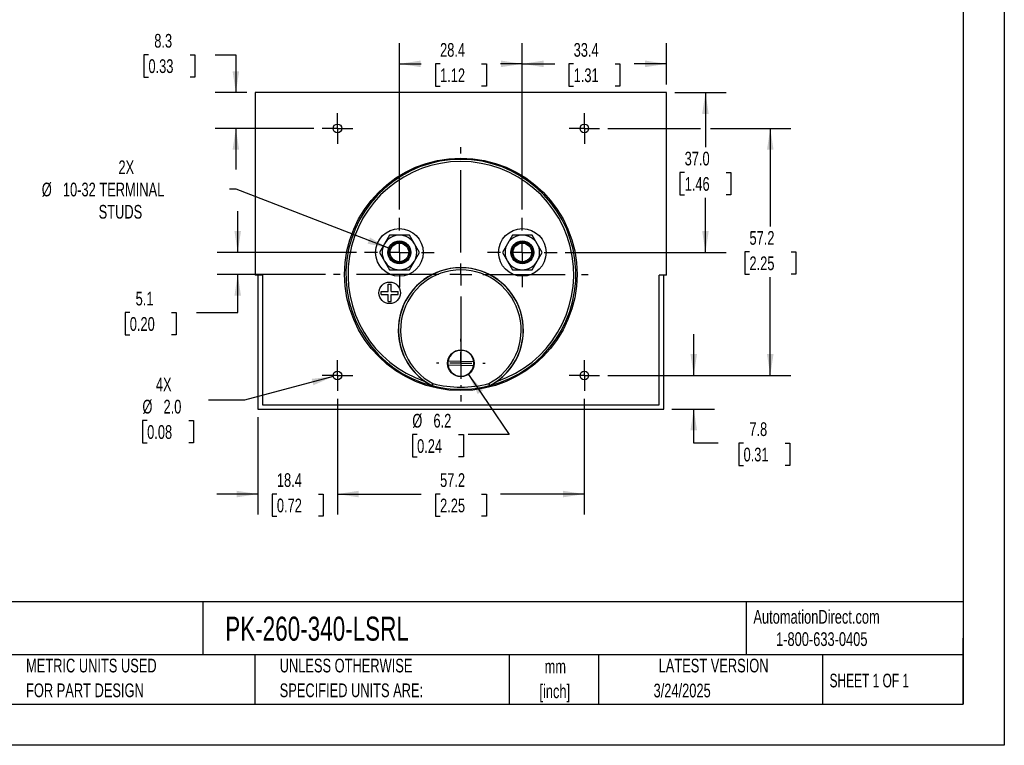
# Model space of a CAD drawing. Header units: millimetres. Extents: x 0 to 419, y 0 to 324.
# Tile 2 of 3: x 191 to 419, y 0 to 168. Entities that reach past the tile are written whole.
import ezdxf

# ---------------------------------------------------------------- set-up
doc = ezdxf.new("R2010")
doc.units = ezdxf.units.MM
doc.header["$LTSCALE"] = 1.5
doc.linetypes.add('CENTERX2', pattern=[20.32, 12.7, -2.54, 2.54, -2.54])
doc.layers.add('CENTER', color=40, linetype='CENTERX2')
doc.layers.add('DIMENSIONS', color=140, linetype='Continuous', lineweight=25)
doc.layers.add('TEXT', color=140, linetype='Continuous', lineweight=25)
doc.styles.add('SLDTEXTSTYLE0', font='TXT', dxfattribs={"width": 0.7})
doc.styles.add('SLDTEXTSTYLE1', font='TXT', dxfattribs={"width": 0.65})
doc.dimstyles.new('SLDDIMSTYLE0', dxfattribs={"dimtxt": 3.237012, "dimasz": 4.953, "dimexe": 0, "dimexo": 0.0625, "dimgap": 0.809253, "dimtad": 0, "dimtih": 1, "dimtoh": 1, "dimrnd": 1e-09, "dimzin": 12, "dimdsep": 46, "dimtxsty": 'SLDTEXTSTYLE0', "dimsah": 1, "dimcen": 0.09, "dimadec": 0, "dimazin": 3, "dimtfac": 1, "dimtofl": 0, "dimtmove": 0, "dimatfit": 3, "dimfxl": 0, "dimfrac": 2, "dimtolj": 1, "dimtzin": 12, "dimarcsym": 0})
doc.dimstyles.new('SLDDIMSTYLE1', dxfattribs={"dimtxt": 3.237012, "dimasz": 4.953, "dimexe": 0, "dimexo": 0.0625, "dimgap": 0.809253, "dimtad": 0, "dimtih": 1, "dimtoh": 1, "dimrnd": 1e-09, "dimzin": 12, "dimdsep": 46, "dimtxsty": 'SLDTEXTSTYLE0', "dimsah": 1, "dimcen": 0.09, "dimadec": 0, "dimazin": 3, "dimtfac": 1, "dimtmove": 0, "dimatfit": 0, "dimfxl": 0, "dimfrac": 2, "dimtolj": 1, "dimtzin": 12, "dimarcsym": 0})
doc.dimstyles.new('SLDDIMSTYLE2', dxfattribs={"dimtxt": 3.237012, "dimasz": 4.953, "dimexe": 0, "dimexo": 0.0625, "dimgap": 0.809253, "dimtad": 0, "dimtih": 1, "dimtoh": 1, "dimrnd": 1e-09, "dimzin": 12, "dimdsep": 46, "dimtxsty": 'SLDTEXTSTYLE0', "dimsah": 1, "dimcen": 0, "dimadec": 0, "dimazin": 3, "dimtfac": 1, "dimtofl": 0, "dimtmove": 0, "dimatfit": 3, "dimfxl": 0, "dimfrac": 2, "dimtolj": 1, "dimtzin": 12, "dimarcsym": 0})
doc.dimstyles.new('SLDDIMSTYLE3', dxfattribs={"dimtxt": 3.237012, "dimasz": 4.953, "dimexe": 0, "dimexo": 0.0625, "dimgap": 0.809253, "dimtad": 0, "dimtih": 1, "dimtoh": 1, "dimrnd": 1e-09, "dimzin": 4, "dimdsep": 46, "dimtxsty": 'SLDTEXTSTYLE0', "dimsah": 1, "dimcen": 0.09, "dimadec": 0, "dimazin": 1, "dimtfac": 1, "dimtofl": 0, "dimtmove": 0, "dimatfit": 3, "dimfxl": 0, "dimfrac": 2, "dimtolj": 1, "dimtzin": 12, "dimarcsym": 0})
doc.dimstyles.new('SLDDIMSTYLE5', dxfattribs={"dimtxt": 3.237012, "dimasz": 4.953, "dimexe": 0, "dimexo": 0.0625, "dimgap": 0.809253, "dimtad": 0, "dimtih": 1, "dimtoh": 1, "dimrnd": 1e-09, "dimzin": 12, "dimdsep": 46, "dimtxsty": 'SLDTEXTSTYLE0', "dimsah": 1, "dimcen": 0, "dimadec": 0, "dimazin": 3, "dimtfac": 1, "dimtofl": 0, "dimtmove": 0, "dimatfit": 3, "dimfxl": 0, "dimfrac": 2, "dimtolj": 1, "dimtzin": 12, "dimarcsym": 0})
doc.dimstyles.new('SLDDIMSTYLE6', dxfattribs={"dimtxt": 3.237012, "dimasz": 4.953, "dimexe": 0, "dimexo": 0.0625, "dimgap": 0.809253, "dimtad": 0, "dimtih": 1, "dimtoh": 1, "dimrnd": 1e-09, "dimzin": 4, "dimdsep": 46, "dimtxsty": 'SLDTEXTSTYLE0', "dimsah": 1, "dimcen": 0, "dimadec": 0, "dimazin": 1, "dimtfac": 1, "dimtofl": 0, "dimtmove": 0, "dimatfit": 3, "dimfxl": 0, "dimfrac": 2, "dimtolj": 1, "dimtzin": 12, "dimarcsym": 0})

# ---------------------------------------------------------------- blocks, each defined once
blk = doc.blocks.new('SW_NOTE_0_1')
at = {"layer": 'TEXT', "color": 0, "linetype": 'CENTERX2', "lineweight": 18, "char_height": 3.175, "attachment_point": 2, "style": 'SLDTEXTSTYLE0'}
for s, insert in [('mm', (4.27, 4.09)), ('[inch]', (4.14, -1.64))]:
    blk.add_mtext(s, dxfattribs=dict(at, insert=insert))
blk = doc.blocks.new('SW_NOTE_0_2')
at = {"layer": 'TEXT', "color": 0, "linetype": 'CENTERX2', "lineweight": 18, "char_height": 3.175, "attachment_point": 1, "style": 'SLDTEXTSTYLE0'}
for s, insert in [('UNLESS OTHERWISE', (0, 4.09)), ('SPECIFIED UNITS ARE:', (0, -1.64))]:
    blk.add_mtext(s, dxfattribs=dict(at, insert=insert))
blk = doc.blocks.new('SW_NOTE_0_6')
at = {"layer": 'TEXT', "color": 0, "linetype": 'CENTERX2', "lineweight": 18, "char_height": 3.175, "attachment_point": 1, "style": 'SLDTEXTSTYLE0'}
for s, insert in [('METRIC UNITS USED', (0, 4.09)), ('FOR PART DESIGN', (0, -1.64))]:
    blk.add_mtext(s, dxfattribs=dict(at, insert=insert))
blk = doc.blocks.new('_D_14')
at = {"layer": 'DIMENSIONS'}
for p, q in [((264.76, 80.14), (264.76, 53.37)), ((246.38, 75.9), (246.38, 53.37)), ((246.38, 58.13), (236.86, 58.13)), ((250.76, 58.13), (249.68, 58.13)), ((249.68, 58.13), (249.68, 52.99)), ((260.38, 58.13), (261.47, 58.13)), ((261.47, 58.13), (261.47, 52.99)), ((264.76, 58.13), (274.29, 58.13)), ((249.68, 52.99), (250.76, 52.99)), ((261.47, 52.99), (260.38, 52.99))]:
    blk.add_line(p, q, dxfattribs=at)
for points in [[(246.38, 58.13), (241.43, 58.89), (241.43, 57.37)], [(264.76, 58.13), (269.72, 57.37), (269.72, 58.89)]]:
    blk.add_solid(points, dxfattribs=at)
at = {"layer": 'DIMENSIONS', "char_height": 3.175, "attachment_point": 1, "style": 'SLDTEXTSTYLE0'}
for s, insert in [('18.4', (250.76, 62.95)), ('0.72', (250.76, 57.08))]:
    blk.add_mtext(s, dxfattribs=dict(at, insert=insert))
blk = doc.blocks.new('_D_15')
at = {"layer": 'DIMENSIONS'}
for p, q in [((264.76, 80.14), (264.76, 53.37)), ((321.91, 80.14), (321.91, 53.37)), ((264.76, 58.13), (284.14, 58.13)), ((288.53, 58.13), (287.44, 58.13)), ((287.44, 58.13), (287.44, 52.99)), ((298.15, 58.13), (299.24, 58.13)), ((299.24, 58.13), (299.24, 52.99)), ((321.91, 58.13), (302.53, 58.13)), ((287.44, 52.99), (288.53, 52.99)), ((299.24, 52.99), (298.15, 52.99))]:
    blk.add_line(p, q, dxfattribs=at)
for points in [[(264.76, 58.13), (269.72, 57.37), (269.72, 58.89)], [(321.91, 58.13), (316.96, 58.89), (316.96, 57.37)]]:
    blk.add_solid(points, dxfattribs=at)
at = {"layer": 'DIMENSIONS', "char_height": 3.175, "attachment_point": 1, "style": 'SLDTEXTSTYLE0'}
for s, insert in [('57.2', (288.53, 62.95)), ('2.25', (288.53, 57.08))]:
    blk.add_mtext(s, dxfattribs=dict(at, insert=insert))
blk = doc.blocks.new('_D_16')
at = {"layer": 'DIMENSIONS'}
for p, q in [((347.24, 85.59), (347.24, 95.11)), ((327.36, 85.59), (352, 85.59)), ((342.2, 77.8), (352, 77.8)), ((347.24, 69.91), (347.24, 77.8)), ((352.92, 69.91), (347.24, 69.91)), ((358.76, 69.91), (357.67, 69.91)), ((357.67, 69.91), (357.67, 64.77)), ((368.38, 69.91), (369.46, 69.91)), ((369.46, 69.91), (369.46, 64.77)), ((357.67, 64.77), (358.76, 64.77)), ((369.46, 64.77), (368.38, 64.77))]:
    blk.add_line(p, q, dxfattribs=at)
for points in [[(347.24, 85.59), (348, 90.54), (346.47, 90.54)], [(347.24, 77.8), (346.47, 72.85), (348, 72.85)]]:
    blk.add_solid(points, dxfattribs=at)
at = {"layer": 'DIMENSIONS', "char_height": 3.175, "attachment_point": 1, "style": 'SLDTEXTSTYLE0'}
for s, insert in [('7.8', (360.1, 74.73)), ('0.31', (358.76, 68.86))]:
    blk.add_mtext(s, dxfattribs=dict(at, insert=insert))
blk = doc.blocks.new('_D_17')
at = {"layer": 'DIMENSIONS'}
for p, q in [((279.11, 123.98), (279.11, 162.43)), ((307.56, 123.98), (307.56, 162.43)), ((279.11, 157.66), (284.14, 157.66)), ((288.53, 157.66), (287.44, 157.66)), ((287.44, 157.66), (287.44, 152.52)), ((298.15, 157.66), (299.24, 157.66)), ((299.24, 157.66), (299.24, 152.52)), ((307.56, 157.66), (302.53, 157.66)), ((287.44, 152.52), (288.53, 152.52)), ((299.24, 152.52), (298.15, 152.52))]:
    blk.add_line(p, q, dxfattribs=at)
for points in [[(279.11, 157.66), (284.07, 156.9), (284.07, 158.43)], [(307.56, 157.66), (302.61, 158.43), (302.61, 156.9)]]:
    blk.add_solid(points, dxfattribs=at)
at = {"layer": 'DIMENSIONS', "char_height": 3.175, "attachment_point": 1, "style": 'SLDTEXTSTYLE0'}
for s, insert in [('28.4', (288.53, 162.48)), ('1.12', (288.53, 156.61))]:
    blk.add_mtext(s, dxfattribs=dict(at, insert=insert))
blk = doc.blocks.new('_D_18')
at = {"layer": 'DIMENSIONS'}
for p, q in [((307.56, 123.98), (307.56, 162.43)), ((340.94, 152.91), (340.94, 162.43)), ((307.56, 157.66), (315.05, 157.66)), ((319.44, 157.66), (318.35, 157.66)), ((318.35, 157.66), (318.35, 152.52)), ((329.06, 157.66), (330.15, 157.66)), ((330.15, 157.66), (330.15, 152.52)), ((340.94, 157.66), (333.45, 157.66)), ((318.35, 152.52), (319.44, 152.52)), ((330.15, 152.52), (329.06, 152.52))]:
    blk.add_line(p, q, dxfattribs=at)
for points in [[(307.56, 157.66), (312.52, 156.9), (312.52, 158.43)], [(340.94, 157.66), (335.99, 158.43), (335.99, 156.9)]]:
    blk.add_solid(points, dxfattribs=at)
at = {"layer": 'DIMENSIONS', "char_height": 3.175, "attachment_point": 1, "style": 'SLDTEXTSTYLE0'}
for s, insert in [('33.4', (319.44, 162.48)), ('1.31', (319.44, 156.61))]:
    blk.add_mtext(s, dxfattribs=dict(at, insert=insert))
blk = doc.blocks.new('_D_19')
at = {"layer": 'DIMENSIONS'}
for p, q in [((221.04, 159.77), (219.96, 159.77)), ((219.96, 159.77), (219.96, 154.62)), ((230.66, 159.77), (231.75, 159.77)), ((231.75, 159.77), (231.75, 154.62)), ((236.5, 159.77), (241.27, 159.77)), ((241.27, 159.77), (241.27, 151.01)), ((219.96, 154.62), (221.04, 154.62)), ((231.75, 154.62), (230.66, 154.62)), ((243.83, 151.01), (236.51, 151.01)), ((259.32, 142.74), (236.51, 142.74)), ((241.27, 142.74), (241.27, 133.21))]:
    blk.add_line(p, q, dxfattribs=at)
for points in [[(241.27, 151.01), (242.03, 155.96), (240.51, 155.96)], [(241.27, 142.74), (240.51, 137.78), (242.03, 137.78)]]:
    blk.add_solid(points, dxfattribs=at)
at = {"layer": 'DIMENSIONS', "char_height": 3.175, "attachment_point": 1, "style": 'SLDTEXTSTYLE0'}
for s, insert in [('8.3', (222.39, 164.59)), ('0.33', (221.04, 158.72))]:
    blk.add_mtext(s, dxfattribs=dict(at, insert=insert))
blk = doc.blocks.new('_D_20')
at = {"layer": 'DIMENSIONS'}
for p, q in [((327.36, 142.74), (348.8, 142.74)), ((351.09, 142.74), (369.7, 142.74)), ((364.94, 142.74), (364.94, 120.03)), ((360.13, 114.16), (359.04, 114.16)), ((359.04, 114.16), (359.04, 109.02)), ((369.75, 114.16), (370.84, 114.16)), ((370.84, 114.16), (370.84, 109.02)), ((359.04, 109.02), (360.13, 109.02)), ((364.94, 85.59), (364.94, 108.29)), ((370.84, 109.02), (369.75, 109.02)), ((327.36, 85.59), (369.7, 85.59))]:
    blk.add_line(p, q, dxfattribs=at)
for points in [[(364.94, 142.74), (364.18, 137.78), (365.7, 137.78)], [(364.94, 85.59), (365.7, 90.54), (364.18, 90.54)]]:
    blk.add_solid(points, dxfattribs=at)
at = {"layer": 'DIMENSIONS', "char_height": 3.175, "attachment_point": 1, "style": 'SLDTEXTSTYLE0'}
for s, insert in [('57.2', (360.13, 118.98)), ('2.25', (360.13, 113.11))]:
    blk.add_mtext(s, dxfattribs=dict(at, insert=insert))
blk = doc.blocks.new('_D_21')
at = {"layer": 'DIMENSIONS'}
for p, q in [((342.84, 151.01), (354.71, 151.01)), ((349.94, 151.01), (349.94, 138.39)), ((345.13, 132.52), (344.05, 132.52)), ((344.05, 132.52), (344.05, 127.38)), ((354.75, 132.52), (355.84, 132.52)), ((355.84, 132.52), (355.84, 127.38)), ((344.05, 127.38), (345.13, 127.38)), ((349.94, 114.03), (349.94, 126.65)), ((355.84, 127.38), (354.75, 127.38)), ((317.51, 114.03), (354.71, 114.03))]:
    blk.add_line(p, q, dxfattribs=at)
for points in [[(349.94, 151.01), (349.18, 146.05), (350.7, 146.05)], [(349.94, 114.03), (350.7, 118.99), (349.18, 118.99)]]:
    blk.add_solid(points, dxfattribs=at)
at = {"layer": 'DIMENSIONS', "char_height": 3.175, "attachment_point": 1, "style": 'SLDTEXTSTYLE0'}
for s, insert in [('37.0', (345.13, 137.34)), ('1.46', (345.13, 131.47))]:
    blk.add_mtext(s, dxfattribs=dict(at, insert=insert))
blk = doc.blocks.new('_D_22')
at = {"layer": 'DIMENSIONS'}
for p, q in [((241.36, 128.66), (239.82, 128.66)), ((276.64, 114.99), (241.36, 128.66))]:
    blk.add_line(p, q, dxfattribs=at)
blk.add_solid([(276.64, 114.99), (272.3, 117.49), (271.75, 116.07)], dxfattribs=at)
at = {"layer": 'DIMENSIONS', "char_height": 3.175, "attachment_point": 1, "style": 'SLDTEXTSTYLE0'}
for s, insert in [('2X', (214.1, 135.32)), ('%%c', (196.36, 130.18)), ('10-32 TERMINAL', (201.25, 130.18)), ('STUDS', (209.52, 125.03))]:
    blk.add_mtext(s, dxfattribs=dict(at, insert=insert))
blk = doc.blocks.new('_D_23')
at = {"layer": 'DIMENSIONS'}
for p, q in [((263.8, 85.33), (243.25, 79.82)), ((243.25, 79.82), (234.92, 79.82)), ((220.74, 75.12), (219.66, 75.12)), ((219.66, 75.12), (219.66, 69.98)), ((230.36, 75.12), (231.45, 75.12)), ((231.45, 75.12), (231.45, 69.98)), ((219.66, 69.98), (220.74, 69.98)), ((231.45, 69.98), (230.36, 69.98))]:
    blk.add_line(p, q, dxfattribs=at)
blk.add_solid([(263.8, 85.33), (258.82, 84.78), (259.21, 83.31)], dxfattribs=at)
at = {"layer": 'DIMENSIONS', "char_height": 3.175, "attachment_point": 1, "style": 'SLDTEXTSTYLE0'}
for s, insert in [('4X', (222.76, 85.08)), ('%%c', (219.65, 79.94)), ('2.0', (224.53, 79.94)), ('0.08', (220.74, 74.07))]:
    blk.add_mtext(s, dxfattribs=dict(at, insert=insert))
blk = doc.blocks.new('_D_24')
at = {"layer": 'DIMENSIONS'}
for p, q in [((295.08, 85.82), (304.53, 71.88)), ((283.21, 71.88), (282.12, 71.88)), ((282.12, 71.88), (282.12, 66.73)), ((292.83, 71.88), (293.92, 71.88)), ((293.92, 71.88), (293.92, 66.73)), ((304.53, 71.88), (295, 71.88)), ((282.12, 66.73), (283.21, 66.73)), ((293.92, 66.73), (292.83, 66.73))]:
    blk.add_line(p, q, dxfattribs=at)
blk.add_solid([(295.08, 85.82), (297.23, 81.29), (298.49, 82.15)], dxfattribs=at)
at = {"layer": 'DIMENSIONS', "char_height": 3.175, "attachment_point": 1, "style": 'SLDTEXTSTYLE0'}
for s, insert in [('%%c', (282.11, 76.69)), ('6.2', (287, 76.69)), ('0.24', (283.21, 70.82))]:
    blk.add_mtext(s, dxfattribs=dict(at, insert=insert))
blk = doc.blocks.new('_D_25')
at = {"layer": 'DIMENSIONS'}
for p, q in [((241.7, 114.03), (241.7, 123.56)), ((269.17, 114.03), (236.94, 114.03)), ((262, 108.95), (236.94, 108.95)), ((241.7, 100.12), (241.7, 108.95)), ((216.72, 100.12), (215.63, 100.12)), ((215.63, 100.12), (215.63, 94.97)), ((226.34, 100.12), (227.43, 100.12)), ((227.43, 100.12), (227.43, 94.97)), ((232.17, 100.12), (241.7, 100.12)), ((215.63, 94.97), (216.72, 94.97)), ((227.43, 94.97), (226.34, 94.97))]:
    blk.add_line(p, q, dxfattribs=at)
for points in [[(241.7, 114.03), (242.46, 118.99), (240.94, 118.99)], [(241.7, 108.95), (240.94, 104), (242.46, 104)]]:
    blk.add_solid(points, dxfattribs=at)
at = {"layer": 'DIMENSIONS', "char_height": 3.175, "attachment_point": 1, "style": 'SLDTEXTSTYLE0'}
for s, insert in [('5.1', (218.07, 104.94)), ('0.20', (216.72, 99.07))]:
    blk.add_mtext(s, dxfattribs=dict(at, insert=insert))
blk = doc.blocks.new('SW_CENTERMARKSYMBOL_1')
at = {"layer": 'CENTER', "color": 0}
for p, q in [((0, 5.08), (0, 8.04)), ((0, 0), (0, 2.54)), ((-5.08, 0), (-8.04, 0)), ((0, 0), (-2.54, 0)), ((0, 0), (0, -2.54)), ((0, 0), (2.54, 0)), ((5.08, 0), (8.04, 0)), ((0, -5.08), (0, -8.04))]:
    blk.add_line(p, q, dxfattribs=at)
blk = doc.blocks.new('SW_CENTERMARKSYMBOL_2')
at = {"layer": 'CENTER', "color": 0}
for p, q in [((0, 5.08), (0, 8.04)), ((0, 0), (0, 2.54)), ((-5.08, 0), (-8.04, 0)), ((0, 0), (-2.54, 0)), ((0, 0), (0, -2.54)), ((0, 0), (2.54, 0)), ((5.08, 0), (8.04, 0)), ((0, -5.08), (0, -8.04))]:
    blk.add_line(p, q, dxfattribs=at)
blk = doc.blocks.new('SW_CENTERMARKSYMBOL_3')
at = {"layer": 'CENTER', "color": 0}
for p, q in [((0, 2.54), (0, 3.54)), ((0, 0), (0, 2.54)), ((-2.54, 0), (-3.54, 0)), ((0, 0), (-2.54, 0)), ((0, 0), (0, -2.54)), ((0, 0), (2.54, 0)), ((2.54, 0), (3.54, 0)), ((0, -2.54), (0, -3.54))]:
    blk.add_line(p, q, dxfattribs=at)
blk = doc.blocks.new('SW_CENTERMARKSYMBOL_4')
at = {"layer": 'CENTER', "color": 0}
for p, q in [((0, 2.54), (0, 3.54)), ((0, 0), (0, 2.54)), ((-2.54, 0), (-3.54, 0)), ((0, 0), (-2.54, 0)), ((0, 0), (0, -2.54)), ((0, 0), (2.54, 0)), ((2.54, 0), (3.54, 0)), ((0, -2.54), (0, -3.54))]:
    blk.add_line(p, q, dxfattribs=at)
blk = doc.blocks.new('SW_CENTERMARKSYMBOL_5')
at = {"layer": 'CENTER', "color": 0}
for p, q in [((0, 2.54), (0, 3.54)), ((0, 0), (0, 2.54)), ((-2.54, 0), (-3.54, 0)), ((0, 0), (-2.54, 0)), ((0, 0), (0, -2.54)), ((0, 0), (2.54, 0)), ((2.54, 0), (3.54, 0)), ((0, -2.54), (0, -3.54))]:
    blk.add_line(p, q, dxfattribs=at)
blk = doc.blocks.new('SW_CENTERMARKSYMBOL_6')
at = {"layer": 'CENTER', "color": 0}
for p, q in [((0, 2.54), (0, 3.54)), ((0, 0), (0, 2.54)), ((-2.54, 0), (-3.54, 0)), ((0, 0), (-2.54, 0)), ((0, 0), (0, -2.54)), ((0, 0), (2.54, 0)), ((2.54, 0), (3.54, 0)), ((0, -2.54), (0, -3.54))]:
    blk.add_line(p, q, dxfattribs=at)
blk = doc.blocks.new('SW_CENTERMARKSYMBOL_7')
at = {"layer": 'CENTER', "color": 0}
for p, q in [((0, 5.08), (0, 29.44)), ((0, 0), (0, 2.54)), ((-5.08, 0), (-29.44, 0)), ((0, 0), (-2.54, 0)), ((0, 0), (0, -2.54)), ((0, 0), (2.54, 0)), ((5.08, 0), (29.44, 0)), ((0, -5.08), (0, -29.44))]:
    blk.add_line(p, q, dxfattribs=at)
blk = doc.blocks.new('SW_CENTERMARKSYMBOL_8')
at = {"layer": 'CENTER', "color": 0}
for p, q in [((0, 5.08), (0, 5.64)), ((0, 0), (0, 2.54)), ((-5.08, 0), (-5.64, 0)), ((0, 0), (-2.54, 0)), ((0, 0), (0, -2.54)), ((0, 0), (2.54, 0)), ((5.08, 0), (5.64, 0)), ((0, -5.08), (0, -5.64))]:
    blk.add_line(p, q, dxfattribs=at)

msp = doc.modelspace()

# ---------------------------------------------------------------- linework, layer by layer
at = {"color": 7, "linetype": 'Continuous'}
for p, q in [((419.104, 323.854), (419.104, 0.004)), ((419.104, 0.004), (0.004, 0.004))]:
    msp.add_line(p, q, dxfattribs=at)
for p, q in [((245.739, 151.005), (245.739, 108.805)), ((340.939, 151.005), (245.739, 151.005)), ((340.939, 108.805), (340.939, 151.005)), ((276.805, 118.034), (275.65, 116.034)), ((279.115, 118.034), (276.805, 118.034)), ((281.424, 118.034), (279.115, 118.034)), ((282.579, 116.034), (281.424, 118.034)), ((305.253, 118.034), (304.098, 116.034)), ((307.563, 118.034), (305.253, 118.034)), ((309.872, 118.034), (307.563, 118.034)), ((311.027, 116.034), (309.872, 118.034)), ((275.65, 116.034), (274.496, 114.034)), ((274.496, 114.034), (275.65, 112.034)), ((283.733, 114.034), (282.579, 116.034)), ((282.579, 112.034), (283.733, 114.034)), ((304.098, 116.034), (302.944, 114.034)), ((302.944, 114.034), (304.098, 112.034)), ((312.181, 114.034), (311.027, 116.034)), ((311.027, 112.034), (312.181, 114.034)), ((275.65, 112.034), (276.805, 110.034)), ((281.424, 110.034), (282.579, 112.034)), ((304.098, 112.034), (305.253, 110.034)), ((309.872, 110.034), (311.027, 112.034)), ((276.805, 110.034), (279.115, 110.034)), ((279.115, 110.034), (281.424, 110.034)), ((305.253, 110.034), (307.563, 110.034)), ((307.563, 110.034), (309.872, 110.034)), ((247.439, 108.805), (245.739, 108.805)), ((246.384, 108.805), (246.384, 77.801)), ((247.439, 108.805), (247.439, 78.805)), ((340.939, 108.805), (339.239, 108.805)), ((339.239, 78.805), (339.239, 108.805)), ((340.293, 77.801), (340.293, 108.805)), ((274.865, 104.334), (274.865, 105.034)), ((274.865, 105.034), (276.515, 105.034)), ((276.515, 105.034), (276.515, 106.684)), ((276.515, 106.684), (277.215, 106.684)), ((277.215, 105.034), (277.215, 106.684)), ((277.215, 105.034), (278.865, 105.034)), ((278.865, 104.334), (278.865, 105.034)), ((274.865, 104.334), (276.515, 104.334)), ((276.515, 102.684), (276.515, 104.334)), ((276.515, 102.684), (277.215, 102.684)), ((277.215, 104.334), (278.865, 104.334)), ((277.215, 102.684), (277.215, 104.334)), ((290.394, 88.96), (296.309, 88.808)), ((296.283, 87.808), (290.369, 87.961)), ((286.653, 83.236), (286.641, 83.204)), ((286.641, 83.204), (286.694, 83.183)), ((286.706, 83.216), (286.694, 83.183)), ((299.984, 83.183), (299.971, 83.216)), ((299.984, 83.183), (300.036, 83.204)), ((300.036, 83.204), (300.024, 83.236)), ((246.384, 77.801), (340.293, 77.801)), ((247.439, 78.805), (339.239, 78.805))]:
    msp.add_line(p, q)
for centre, radius in [((264.764, 142.736), 1), ((321.914, 142.736), 1), ((293.339, 108.954), 26.898), ((279.115, 114.034), 5.5), ((307.563, 114.034), 5.5), ((279.115, 114.034), 2.65), ((279.115, 114.034), 2.4), ((307.563, 114.034), 2.65), ((307.563, 114.034), 2.4), ((279.115, 114.034), 2.15), ((307.563, 114.034), 2.15), ((276.865, 104.684), 2.5), ((293.339, 88.384), 3.1), ((264.764, 85.586), 1), ((321.914, 85.586), 1)]:
    msp.add_circle(centre, radius)
for centre, radius, start, end in [((293.339, 108.954), 26.614, 284.45849, 255.54151), ((293.339, 108.954), 26.114, 288.62009, 251.37991), ((279.115, 114.034), 4, 90, 150), ((279.115, 114.034), 4, 30, 90), ((307.563, 114.034), 4, 90, 150), ((307.563, 114.034), 4, 30, 90), ((279.115, 114.034), 4, 150, 210), ((279.115, 114.034), 4, 330, 30), ((307.563, 114.034), 4, 150, 210), ((307.563, 114.034), 4, 330, 30), ((279.115, 114.034), 4, 210, 270), ((279.115, 114.034), 4, 270, 330), ((307.563, 114.034), 4, 210, 270), ((307.563, 114.034), 4, 270, 330), ((293.339, 96.052), 14.486, 305.14162, 234.85838), ((293.339, 96.052), 14.455, 297.54874, 242.45126), ((293.339, 96.052), 13.955, 297.66635, 242.33365), ((293.339, 88.384), 3, 8.11511, 168.92697), ((293.339, 88.384), 3, 168.92697, 188.11511), ((293.339, 88.384), 3, 188.11511, 348.92697), ((293.339, 88.384), 3, 348.92697, 8.11511), ((293.841, 96.821), 15.403, 234.9769, 242.13272), ((327.292, 65.188), 44.466, 155.40743, 156.05277), ((286.769, 83.458), 0.25, 242.45176, 255.54975), ((236, 99.702), 53.319, 341.98873, 342.52691), ((293.339, 108.954), 26.579, 255.55022, 284.44978), ((293.339, 108.941), 26.067, 255.60627, 284.39373), ((350.677, 99.702), 53.319, 197.47309, 198.01127), ((259.386, 65.188), 44.466, 23.94723, 24.59257), ((299.909, 83.458), 0.25, 284.45028, 297.54819), ((292.789, 96.899), 15.495, 297.8885, 305.00188)]:
    msp.add_arc(centre, radius, start, end)
at = {"layer": 'TEXT'}
for p, q in [((409.575, 314.325), (409.575, 9.525)), ((409.575, 33.189), (9.525, 33.189)), ((233.638, 33.189), (233.638, 20.955)), ((359.363, 33.189), (359.363, 20.955)), ((409.575, 9.525), (409.575, 24.765)), ((409.575, 20.955), (9.525, 20.955)), ((245.67, 20.955), (245.67, 9.525)), ((304.536, 20.955), (304.536, 9.525)), ((325.218, 20.955), (325.218, 9.525)), ((377.023, 20.955), (377.023, 9.525)), ((9.525, 9.525), (409.575, 9.525))]:
    msp.add_line(p, q, dxfattribs=at)

# ---------------------------------------------------------------- block references
at = {"layer": 'CENTER'}
for name, p in [('SW_CENTERMARKSYMBOL_3', (264.764, 142.736)), ('SW_CENTERMARKSYMBOL_4', (321.914, 142.736)), ('SW_CENTERMARKSYMBOL_7', (293.339, 108.954)), ('SW_CENTERMARKSYMBOL_1', (279.115, 114.034)), ('SW_CENTERMARKSYMBOL_2', (307.563, 114.034)), ('SW_CENTERMARKSYMBOL_8', (293.339, 88.384)), ('SW_CENTERMARKSYMBOL_6', (264.764, 85.586)), ('SW_CENTERMARKSYMBOL_5', (321.914, 85.586))]:
    msp.add_blockref(name, p, dxfattribs=at)
at = {"layer": 'TEXT', "linetype": 'CENTERX2', "lineweight": 18}
for name, p in [('SW_NOTE_0_6', (192.718, 15.953)), ('SW_NOTE_0_2', (251.412, 15.953)), ('SW_NOTE_0_1', (310.929, 15.729))]:
    msp.add_blockref(name, p, dxfattribs=at)

# ---------------------------------------------------------------- texts
for s, insert, char_height, attachment_point, style in [('PK-260-340-LSRL', (238.812, 29.764), 5.55625, 1, 'SLDTEXTSTYLE0'), ('AutomationDirect.com', (361.042, 31.315), 3.175, 1, 'SLDTEXTSTYLE0'), ('1-800-633-0405', (366.287, 26.156), 3.175, 1, 'SLDTEXTSTYLE0'), ('LATEST VERSION', (351.828, 20.046), 3.175, 2, 'SLDTEXTSTYLE0'), ('SHEET 1 OF 1', (378.662, 16.577), 3.175, 1, 'SLDTEXTSTYLE1'), ('3/24/2025', (344.552, 14.267), 3.175, 2, 'SLDTEXTSTYLE0')]:
    msp.add_mtext(s, dxfattribs=dict(at, insert=insert, char_height=char_height, attachment_point=attachment_point, style=style))

# ---------------------------------------------------------------- dimensions: what is measured, and where the dimension line sits
at = {"layer": 'DIMENSIONS'}
for base, p1, p2, dimstyle, picture, middle in [((241.269, 151.005), (261.224, 142.736), (245.739, 151.005), 'SLDDIMSTYLE1', '_D_19', (241.269, 159.768)), ((349.943, 151.005), (315.603, 114.034), (340.939, 151.005), 'SLDDIMSTYLE3', '_D_21', (349.943, 132.52)), ((364.939, 85.586), (325.454, 142.736), (325.454, 85.586), 'SLDDIMSTYLE0', '_D_20', (364.939, 114.161)), ((241.7, 114.034), (263.901, 108.954), (271.075, 114.034), 'SLDDIMSTYLE1', '_D_25', (241.7, 100.119)), ((347.2359, 77.8005), (325.4536, 85.5862), (340.2933, 77.8005), 'SLDDIMSTYLE1', '_D_16', (347.2359, 69.9099))]:
    dim = msp.add_linear_dim(base=base, p1=p1, p2=p2, angle=90, dimstyle=dimstyle, dxfattribs=at)
    dim.commit()
    dim.dimension.update_dxf_attribs({"geometry": picture, "text_midpoint": middle, "dimtype": 160})
for base, p1, p2, dimstyle, picture, middle in [((307.563, 157.664), (279.115, 122.074), (307.563, 122.074), 'SLDDIMSTYLE0', '_D_17', (293.339, 157.664)), ((340.939, 157.664), (307.563, 122.074), (340.939, 151.005), 'SLDDIMSTYLE0', '_D_18', (324.251, 157.664)), ((246.384, 58.132), (264.764, 82.046), (246.384, 77.801), 'SLDDIMSTYLE1', '_D_14', (255.574, 58.132)), ((321.914, 58.132), (264.764, 82.046), (321.914, 82.046), 'SLDDIMSTYLE0', '_D_15', (293.339, 58.132))]:
    dim = msp.add_linear_dim(base=base, p1=p1, p2=p2, dimstyle=dimstyle, dxfattribs=at)
    dim.commit()
    dim.dimension.update_dxf_attribs({"geometry": picture, "text_midpoint": middle, "dimtype": 160})
dim = msp.add_diameter_dim_2p(p1=(281.586, 113.077), p2=(276.643, 114.991), text='2X\\P%%c10-32 TERMINAL\\PSTUDS', dimstyle='SLDDIMSTYLE5', override={"dimpost": '<>'}, dxfattribs=at)
dim.commit()
dim.dimension.update_dxf_attribs({"geometry": '_D_22', "text_midpoint": (216.896, 128.657), "dimtype": 163})
dim = msp.add_diameter_dim_2p(p1=(291.599, 90.95), p2=(295.078, 85.818), dimstyle='SLDDIMSTYLE2', dxfattribs=at)
dim.commit()
dim.dimension.update_dxf_attribs({"geometry": '_D_24', "text_midpoint": (288.02, 71.875), "dimtype": 163})
dim = msp.add_diameter_dim_2p(p1=(265.73, 85.845), p2=(263.798, 85.327), text='4X\\P<>', dimstyle='SLDDIMSTYLE6', dxfattribs=at)
dim.commit()
dim.dimension.update_dxf_attribs({"geometry": '_D_23', "text_midpoint": (225.554, 77.694), "dimtype": 163})

doc.saveas('drawing.dxf')
